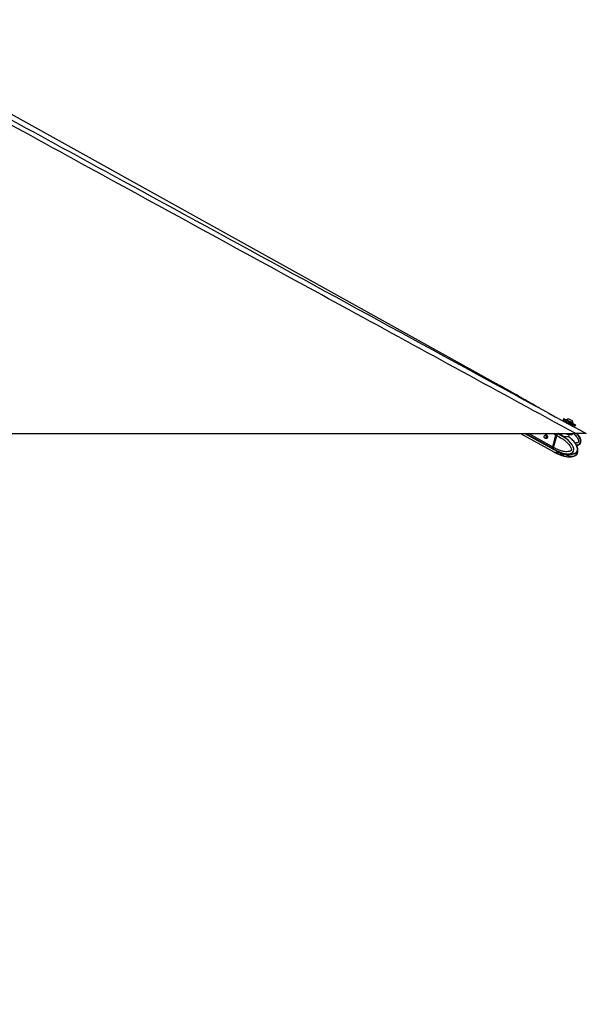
# Paper-space layout '2.5M DUO Surface Plate' of a CAD drawing. Header units: millimetres. Extents: x 20 to 18989, y 40 to 15016.
# Tile 58 of 109: x 10527 to 12075, y 5050 to 7743. Entities that reach past the tile are written whole.
import ezdxf

# ---------------------------------------------------------------- set-up
doc = ezdxf.new("R2010")
doc.units = ezdxf.units.MM
doc.layers.add('COMPONENT_GEOMETRY', color=7, linetype='Continuous')
doc.styles.add('SLDTEXTSTYLE1', font='TXT', dxfattribs={"width": 0.75})
doc.dimstyles.new('SLDDIMSTYLE0', dxfattribs={"dimtxt": 150, "dimasz": 6.604, "dimexe": 0, "dimexo": 0.0625, "dimgap": 37.5, "dimtad": 0, "dimtih": 1, "dimtoh": 1, "dimdec": 0, "dimlfac": 0.5, "dimrnd": 1e-09, "dimzin": 12, "dimdsep": 46, "dimtxsty": 'SLDTEXTSTYLE1', "dimsah": 1, "dimcen": 0.09, "dimadec": 0, "dimazin": 3, "dimtfac": 1, "dimtdec": 0, "dimtofl": 0, "dimtmove": 0, "dimatfit": 3, "dimfxl": 1, "dimfrac": 2, "dimtolj": 1, "dimtzin": 12, "dimarcsym": 0})

# ---------------------------------------------------------------- blocks, each defined once
blk = doc.blocks.new('_D_11')
at = {"layer": 'COMPONENT_GEOMETRY', "color": 7, "ltscale": 2}
for p, q in [((10095.9, 6611), (10095.9, 4483.8)), ((10095.9, 2118.5), (10095.9, 4245.7)), ((7098.8, 2118.5), (10102.3, 2118.5))]:
    blk.add_line(p, q, dxfattribs=at)
for points in [[(10095.9, 6611), (10094.9, 6604.4), (10097, 6604.4)], [(10095.9, 2118.5), (10097, 2125.1), (10094.9, 2125.1)]]:
    blk.add_solid(points, dxfattribs=at)
at = {"layer": 'COMPONENT_GEOMETRY', "color": 7, "ltscale": 2, "insert": (9874.3, 4439), "char_height": 150, "attachment_point": 1, "style": 'SLDTEXTSTYLE1'}
blk.add_mtext('2246', dxfattribs=at)

psp = doc.layouts.new('2.5M DUO Surface Plate')

# ---------------------------------------------------------------- linework, layer by layer
at = {"color": 7, "linetype": 'Continuous', "lineweight": 25, "ltscale": 2}
for p, q in [((12013.61, 6652.71), (12011.94, 6649.63)), ((12018.76, 6644.79), (12017.53, 6642.54)), ((12022.15, 6648.94), (12021.79, 6648.28)), ((12035.97, 6632.48), (12037.21, 6634.76)), ((12036.92, 6646.3), (12036.93, 6646.3)), ((12038.49, 6639.21), (12038.84, 6639.86)), ((12038.81, 6639.88), (12038.84, 6639.86)), ((12044.98, 6631.68), (12046.65, 6634.76)), ((9506.66, 6611), (12046.56, 6611)), ((11895.76, 6611), (11986.48, 6561.17)), ((11907.55, 6611), (11986.51, 6567.84)), ((11968.19, 6606.43), (11963.13, 6606.43)), ((11967.41, 6606.49), (11967.62, 6606.75)), ((11991.8, 6606.91), (11983.04, 6574.87)), ((11992.04, 6606.85), (11983.28, 6574.81)), ((11983.44, 6574.65), (11992.2, 6606.69)), ((11985.68, 6573.44), (11994.44, 6605.46)), ((11992.2, 6606.69), (11994.44, 6605.47)), ((11994.44, 6605.47), (11994.44, 6605.46)), ((11997.52, 6610.07), (11997.39, 6610.13)), ((12007.8, 6611), (12007.57, 6610.16)), ((12007.62, 6610.1), (12007.71, 6610.41)), ((12027.31, 6602.7), (12027.55, 6602.54)), ((12027.46, 6603.26), (12028.89, 6608.51)), ((12037.95, 6610.16), (12038.17, 6611)), ((11963.13, 6598.43), (11968.19, 6598.43)), ((11967.45, 6597.93), (11966.61, 6598.55)), ((11967.77, 6598.43), (11967.94, 6598.31)), ((11985.68, 6573.43), (11983.44, 6574.65)), ((11985.68, 6573.44), (11985.68, 6573.43)), ((12034.26, 6596.76), (12032.68, 6598.09)), ((11984, 6570.06), (11986.12, 6568.9)), ((11986.12, 6568.9), (11986.25, 6568.82)), ((11986.87, 6560.95), (11989.12, 6559.72)), ((11986.91, 6567.62), (11989.15, 6566.4)), ((11989.27, 6559.64), (11996.67, 6555.95)), ((11989.29, 6566.33), (11996.72, 6562.63)), ((11996.64, 6562.71), (11996.5, 6562.71)), ((11997.91, 6556.02), (11996.51, 6555.99)), ((11997.34, 6562.44), (12001.44, 6560.77)), ((11997.34, 6555.71), (12001.44, 6554.04)), ((12000.03, 6556.02), (12005.98, 6556.02)), ((12002.8, 6556.02), (12003.32, 6555.73)), ((12003.33, 6555.73), (12011.81, 6554.12)), ((12004.15, 6559.6), (12005.88, 6559.07)), ((12004.15, 6552.86), (12009.65, 6551.2)), ((12008.94, 6555.75), (12013.04, 6554.07)), ((12013.62, 6552.89), (12011.77, 6551.21)), ((12011.81, 6554.12), (12012.24, 6554.39)), ((12013.71, 6553.01), (12013.62, 6552.89)), ((12044.96, 6557.91), (12045.64, 6558.2)), ((12045.02, 6551.14), (12045.7, 6551.43))]:
    psp.add_line(p, q, dxfattribs=at)
at = {"color": 8, "linetype": 'Continuous', "lineweight": 25, "ltscale": 2}
for p, q in [((11983.61, 6570.28), (11909.1, 6611)), ((11983.04, 6574.87), (11916.94, 6611)), ((11968.16, 6606.45), (11967.62, 6606.75)), ((11991.8, 6606.91), (11984.32, 6611)), ((11997.39, 6610.13), (11995.79, 6611)), ((11998.95, 6611.04), (11997.52, 6610.07)), ((12001.44, 6554.04), (12001.98, 6556.02)), ((12004.86, 6555.44), (12004.15, 6552.86)), ((12009.65, 6551.2), (12010.51, 6554.36)), ((12012.6, 6554.25), (12011.77, 6551.21)), ((12013.62, 6552.89), (12013.77, 6553.42))]:
    psp.add_line(p, q, dxfattribs=at)
at = {"color": 7, "linetype": 'Continuous', "lineweight": 25, "ltscale": 2, "flags": 128}
for points in [[(11829.79, 6747.45), (10927.93, 7248.84), (10038.45, 7743.34)], [(12013.61, 6652.71), (12013.63, 6652.7), (12014.08, 6652.46), (12015.15, 6651.88), (12016.8, 6650.99), (12018.95, 6649.82), (12021.54, 6648.42), (12024.46, 6646.84), (12027.6, 6645.13), (12030.83, 6643.38), (12034.04, 6641.63)], [(12020.36, 6645.03), (12018.71, 6645.93), (12016.29, 6647.25), (12014.35, 6648.31), (12012.94, 6649.08), (12012.14, 6649.52), (12011.95, 6649.63), (12012.41, 6649.38), (12013.48, 6648.81), (12015.12, 6647.92), (12017.28, 6646.75), (12019.87, 6645.34), (12022.79, 6643.76), (12025.92, 6642.06), (12029.16, 6640.3), (12032.36, 6638.56)], [(12020.11, 6645.19), (12020.42, 6645.03), (12021.33, 6644.54), (12022.76, 6643.76), (12024.62, 6642.75), (12026.76, 6641.59), (12029.03, 6640.36), (12031.25, 6639.15), (12033.27, 6638.05), (12034.93, 6637.15), (12036.11, 6636.5), (12036.73, 6636.16), (12036.81, 6636.12)], [(12022.15, 6648.94), (12022.16, 6648.93), (12022.59, 6648.7), (12023.61, 6648.15), (12025.14, 6647.32), (12027.07, 6646.27), (12029.25, 6645.09), (12031.52, 6643.85), (12033.72, 6642.66), (12035.67, 6641.59), (12037.25, 6640.74), (12038.32, 6640.15), (12038.81, 6639.88)], [(12028.58, 6650.83), (12028.78, 6650.73), (12029.57, 6650.3), (12030.85, 6649.61), (12032.42, 6648.76), (12034.03, 6647.88), (12035.46, 6647.1), (12036.47, 6646.55), (12036.92, 6646.3)], [(12032.36, 6638.56), (12035.42, 6636.9), (12038.21, 6635.38), (12040.62, 6634.06), (12042.57, 6633), (12043.97, 6632.23), (12044.78, 6631.79), (12044.96, 6631.69), (12044.51, 6631.93), (12043.44, 6632.51), (12041.79, 6633.4), (12039.63, 6634.57), (12037.26, 6635.85)], [(12034.04, 6641.63), (12037.09, 6639.97), (12039.88, 6638.45), (12042.29, 6637.14), (12044.24, 6636.08), (12045.64, 6635.31), (12046.45, 6634.87), (12046.65, 6634.76)], [(11964.16, 6606.15), (11965.09, 6605.32), (11965.72, 6604.04), (11965.96, 6602.51), (11965.77, 6600.98), (11965.18, 6599.66), (11964.27, 6598.76), (11963.2, 6598.43), (11962.11, 6598.7), (11961.18, 6599.54), (11960.55, 6600.82), (11960.31, 6602.34), (11960.5, 6603.88), (11961.09, 6605.19), (11962, 6606.09), (11963.07, 6606.43), (11964.16, 6606.15)], [(11967.54, 6606.9), (11968.66, 6605.9), (11969.42, 6604.37), (11969.71, 6602.54), (11969.48, 6600.7), (11968.77, 6599.11), (11967.69, 6598.04), (11966.4, 6597.63), (11965.09, 6597.95), (11964.44, 6598.43)], [(11986.25, 6568.82), (11986.25, 6568.82), (11995.51, 6563.93), (12008.41, 6558.92), (12017.89, 6556.73), (12024.82, 6556.16), (12032.27, 6557.07), (12035.36, 6558.25), (12038.72, 6560.76), (12040.23, 6562.98), (12040.7, 6564.13), (12041.27, 6567.18), (12041.03, 6570.51), (12039.55, 6575.28), (12036.77, 6580.41), (12033.4, 6584.93), (12026.83, 6591.8), (12019.67, 6597.63), (12012.15, 6602.61), (11997.52, 6610.07), (11997.52, 6610.07)], [(12016.87, 6610.97), (12019.95, 6610.13), (12023.49, 6609.33), (12026.89, 6608.75), (12030.02, 6608.42), (12032.76, 6608.35), (12035, 6608.53), (12036.66, 6608.97), (12037.67, 6609.65), (12037.95, 6610.16)], [(11983.61, 6570.28), (11985.19, 6568.71), (11986.51, 6567.84)], [(11984, 6570.06), (11985.59, 6568.5), (11986.91, 6567.62)], [(12006.8, 6556.05), (12005.73, 6556.3), (12005.65, 6556.32)], [(12009.23, 6555.9), (12008.64, 6555.86), (12008.53, 6555.86)]]:
    psp.add_lwpolyline(points, dxfattribs=at)
at = {"color": 8, "linetype": 'Continuous', "lineweight": 25, "ltscale": 2, "flags": 128}
for points in [[(12037.21, 6634.76), (12037.21, 6634.76), (12036.89, 6634.94), (12035.97, 6635.44), (12034.5, 6636.24), (12032.59, 6637.28), (12030.37, 6638.49), (12027.98, 6639.79), (12025.59, 6641.09), (12023.37, 6642.3), (12021.46, 6643.33), (12019.99, 6644.13), (12019.07, 6644.62), (12018.76, 6644.79), (12018.76, 6644.79)], [(11992.04, 6606.85), (11992.04, 6606.85), (11992.05, 6606.81), (11992.08, 6606.78), (11992.13, 6606.74), (11992.2, 6606.69)], [(11983.28, 6574.81), (11983.28, 6574.81), (11983.29, 6574.77), (11983.32, 6574.74), (11983.37, 6574.7), (11983.44, 6574.65)], [(11986.25, 6568.82), (11987.84, 6567.27), (11989.29, 6566.32)]]:
    psp.add_lwpolyline(points, dxfattribs=at)
at = {"color": 7, "linetype": 'Continuous', "lineweight": 25, "ltscale": 4}
for centre, radius, start, end in [((12028.22, 6640.21), 10.63, 88.02199, 124.81956), ((12028.22, 6640.21), 10.63, 358.14284, 34.94041), ((11966.31, 6604.59), 2.62, 61.94978, 135.55244), ((12000.29, 6604.58), 8.8, 132.52159, 164.65588), ((11987.93, 6573.14), 5.19, 160.50702, 213.46928), ((11988.33, 6572.92), 5.19, 160.51256, 213.47203), ((11991.79, 6572.37), 12.39, 244.61, 301.34527), ((11992.19, 6572.17), 12.41, 244.63306, 301.59687)]:
    psp.add_arc(centre, radius, start, end, dxfattribs=at)
at = {"color": 8, "linetype": 'Continuous', "lineweight": 25, "ltscale": 4}
for centre, radius, start, end in [((12000.61, 6604.41), 8.72, 130.7107, 164.78438), ((11994.47, 6571.09), 12.57, 244.78874, 303.68054)]:
    psp.add_arc(centre, radius, start, end, dxfattribs=at)
at = {"color": 7, "linetype": 'Continuous', "lineweight": 25, "ltscale": 2}
for points, knots in [([(12046.56, 6611), (11839.99, 6723.87), (11435.09, 6945.1), (10925.67, 7223.73), (10518.34, 7446.95), (10240.36, 7599.64), (10067.64, 7695.35), (9999, 7733.39)], [0, 0, 0, 0, 0.3022185, 0.5923722, 0.7456384, 0.8989046, 1, 1, 1, 1]), ([(10859.47, 7274.96), (11174.11, 7103.11), (11579.45, 6881.72), (11984.64, 6660.5), (12075.31, 6611)], [0, 0, 0, 0, 0.7762256, 1, 1, 1, 1]), ([(11948.38, 6680.3), (11944.87, 6682.28), (11937.41, 6686.5), (11925.94, 6693.02), (11914, 6699.82), (11902.07, 6706.62), (11890.13, 6713.42), (11878.18, 6720.22), (11866.19, 6727.01), (11854.15, 6733.81), (11842.07, 6740.61), (11833.87, 6745.18), (11829.79, 6747.45)], [0, 0, 0, 0, 0.0927635, 0.1976482, 0.3015101, 0.4043514, 0.5061733, 0.6069767, 0.7067619, 0.8055283, 0.903275, 1, 1, 1, 1]), ([(12019.02, 6645.08), (12018.97, 6645.05), (12018.83, 6644.94), (12018.67, 6644.67), (12018.65, 6644.43), (12018.63, 6644.31)], [0, 0, 0, 0, 0.1924441, 0.5990749, 1, 1, 1, 1]), ([(12019.37, 6645.27), (12019.3, 6645.25), (12019.16, 6645.21), (12019.06, 6645.12), (12019.02, 6645.08)], [0, 0, 0, 0, 0.56716088, 1, 1, 1, 1]), ([(12037.2, 6634.78), (12037.23, 6634.84), (12037.32, 6635), (12037.34, 6635.28), (12037.29, 6635.54), (12037.21, 6635.72), (12037.15, 6635.8), (12037.14, 6635.83)], [0, 0, 0, 0, 0.2009268, 0.489391, 0.7247876, 0.9238363, 1, 1, 1, 1]), ([(11994.44, 6605.46), (11999.19, 6603.1), (12006.39, 6599.52), (12015.55, 6593.15), (12022.22, 6587.61), (12027.38, 6582.08), (12031.16, 6577.03), (12033.34, 6573.12), (12034.48, 6569.84), (12034.74, 6567.7), (12034.56, 6566.61), (12034.19, 6565.75), (12033.24, 6564.49), (12031.36, 6563.26), (12027.59, 6561.88), (12022.39, 6561.38), (12015.07, 6561.99), (12005.81, 6564.14), (11995.66, 6567.99), (11988.7, 6571.79), (11985.68, 6573.44)], [0, 0, 0, 0, 0.1477645, 0.2238752, 0.300065, 0.3758847, 0.41554, 0.4550224, 0.4812139, 0.4934599, 0.5016448, 0.5050808, 0.5153693, 0.5407823, 0.566036, 0.6304857, 0.6928147, 0.7808373, 0.9049654, 1, 1, 1, 1]), ([(11994.66, 6611), (11994.54, 6610.9), (11993.95, 6610.41), (11993.04, 6609.24), (11992.34, 6607.87), (11992.1, 6607.05), (11992.04, 6606.85)], [0, 0, 0, 0, 0.1024417, 0.4867183, 0.8722006, 1, 1, 1, 1]), ([(11994.44, 6605.47), (11994.65, 6606.1), (11995.06, 6607.38), (11996.14, 6608.97), (11996.97, 6609.8), (11997.37, 6610.11), (11997.39, 6610.13)], [0, 0, 0, 0, 0.3503134, 0.7006172, 0.9859232, 1, 1, 1, 1]), ([(12027.47, 6602.59), (12027.66, 6602.42), (12028.08, 6602.06), (12027.28, 6601.94), (12025.74, 6601.9), (12023.75, 6601.9), (12021.37, 6601.93), (12017.76, 6602.09), (12013.98, 6602.53), (12010.57, 6603.51), (12008.12, 6605.1), (12006.7, 6607.08), (12006.4, 6609.12), (12006.66, 6610.63), (12007.36, 6610.98), (12007.39, 6610.99)], [0, 0, 0, 0, 0.08189371, 0.17290465, 0.26251497, 0.28822318, 0.37242102, 0.45785847, 0.54889199, 0.64239508, 0.72909673, 0.81118105, 0.89952111, 0.99620429, 1, 1, 1, 1]), ([(12032.83, 6598.23), (12032.6, 6598.43), (12030.87, 6600.03), (12029, 6601.33), (12027.38, 6602.47)], [0, 0, 0, 0, 0.1290892, 1, 1, 1, 1]), ([(12027.59, 6602.5), (12027.6, 6602.5), (12027.62, 6602.47), (12027.51, 6602.59), (12027.37, 6602.97), (12027.46, 6603.19), (12027.49, 6603.26)], [0, 0, 0, 0, 0.1261002, 0.5170546, 0.8511024, 1, 1, 1, 1]), ([(12075.31, 6611), (12075.25, 6611), (12075.12, 6611), (12074, 6611), (12072.29, 6611), (12070.22, 6611), (12067.52, 6611), (12063.45, 6611), (12058.18, 6611), (12052.12, 6611), (12048.41, 6611), (12046.56, 6611)], [0, 0, 0, 0, 0.126568, 0.2528593, 0.3397622, 0.4265658, 0.5139802, 0.6014078, 0.7600107, 0.8798934, 1, 1, 1, 1]), ([(12048.9, 6578.94), (12049.36, 6579.01), (12050.83, 6579.24), (12053.34, 6580.07), (12056.12, 6581.46), (12058.29, 6583.33), (12059.8, 6585.46), (12060.86, 6588.36), (12060.95, 6591.61), (12060.3, 6594.99), (12059.15, 6598.3), (12057.19, 6602.17), (12054.37, 6606.54), (12051.96, 6609.44), (12050.67, 6611)], [0, 0, 0, 0, 0.0333766, 0.1074088, 0.1901173, 0.255904, 0.3118753, 0.3771477, 0.4752296, 0.5421156, 0.6250838, 0.7278435, 0.8539791, 1, 1, 1, 1]), ([(11983.28, 6574.81), (11983.21, 6574.49), (11983.01, 6573.56), (11982.92, 6572.57), (11983.1, 6572.06), (11983.1, 6572.05)], [0, 0, 0, 0, 0.3380413, 0.9828362, 1, 1, 1, 1]), ([(11983.1, 6572.05), (11983.23, 6571.52), (11983.4, 6570.81), (11983.8, 6570.28), (11983.91, 6570.14)], [0, 0, 0, 0, 0.7406852, 1, 1, 1, 1]), ([(11985.68, 6573.43), (11985.55, 6572.8), (11985.27, 6571.56), (11985.49, 6570.01), (11985.88, 6569.22), (11986.11, 6568.92), (11986.12, 6568.9)], [0, 0, 0, 0, 0.3502843, 0.7005727, 0.9859325, 1, 1, 1, 1]), ([(12045.65, 6558.2), (12045.83, 6558.29), (12046.74, 6558.72), (12048.09, 6559.77), (12049.53, 6561.23), (12050.65, 6562.82), (12051.42, 6564.68), (12051.85, 6566.78), (12051.91, 6569.08), (12051.61, 6571.49), (12050.98, 6573.86), (12049.99, 6576.69), (12048.53, 6579.94), (12046.45, 6583.51), (12043.98, 6586.94), (12041.08, 6590.31), (12037.88, 6593.61), (12035.57, 6595.75), (12034.41, 6596.84)], [0, 0, 0, 0, 0.0139053, 0.0674371, 0.1047812, 0.1414834, 0.1795921, 0.2203932, 0.2633491, 0.3100232, 0.3589516, 0.4063756, 0.4909596, 0.5778392, 0.6702197, 0.7709023, 0.8839206, 1, 1, 1, 1]), ([(11996.48, 6562.74), (11996.47, 6562.75), (11996.43, 6562.78), (11996.7, 6562.7), (11997.13, 6562.53), (11997.34, 6562.44)], [0, 0, 0, 0, 0.1500219, 0.5837544, 1, 1, 1, 1]), ([(11997.34, 6555.71), (11997.13, 6555.8), (11996.8, 6555.94), (11996.67, 6555.98), (11996.63, 6555.99)], [0, 0, 0, 0, 0.6478539, 1, 1, 1, 1]), ([(11997.91, 6556.02), (11998.03, 6556.05), (11998.27, 6556.1), (11998.99, 6556.11), (11999.63, 6556.07), (11999.99, 6556.03), (12000.03, 6556.02)], [0, 0, 0, 0, 0.3187171, 0.6376253, 0.9546667, 1, 1, 1, 1]), ([(12001.44, 6560.77), (12001.67, 6560.68), (12002.14, 6560.49), (12003.01, 6560.1), (12003.69, 6559.8), (12004.06, 6559.63), (12004.15, 6559.6)], [0, 0, 0, 0, 0.2994506, 0.5987853, 0.9021339, 1, 1, 1, 1]), ([(12004.15, 6552.86), (12003.85, 6552.99), (12003.25, 6553.26), (12002.33, 6553.67), (12001.74, 6553.92), (12001.48, 6554.02), (12001.44, 6554.04)], [0, 0, 0, 0, 0.3195437, 0.6396089, 0.9470866, 1, 1, 1, 1]), ([(12005.78, 6552.26), (12007.06, 6551.81), (12009.82, 6550.84), (12014.39, 6549.61), (12019.16, 6548.6), (12023.99, 6547.94), (12028.85, 6547.66), (12033.8, 6547.84), (12038.87, 6548.76), (12042.64, 6549.75), (12044.59, 6550.94), (12044.99, 6551.19)], [0, 0, 0, 0, 0.109768, 0.2362958, 0.3702309, 0.4880768, 0.6092329, 0.7394622, 0.8509963, 0.9693066, 1, 1, 1, 1]), ([(12005.85, 6558.97), (12007.12, 6558.52), (12009.87, 6557.56), (12014.43, 6556.35), (12019.18, 6555.36), (12023.98, 6554.71), (12028.81, 6554.44), (12033.73, 6554.62), (12038.8, 6555.53), (12042.57, 6556.52), (12044.52, 6557.71), (12044.93, 6557.95)], [0, 0, 0, 0, 0.1092963, 0.236173, 0.3700825, 0.4876471, 0.6083353, 0.7382745, 0.8500971, 0.9690255, 1, 1, 1, 1]), ([(12005.98, 6556.02), (12006.35, 6556.04), (12007.07, 6556.1), (12008.14, 6556.02), (12008.68, 6555.84), (12008.94, 6555.75)], [0, 0, 0, 0, 0.3375493, 0.6755784, 1, 1, 1, 1]), ([(12011.77, 6551.21), (12011.64, 6551.16), (12011.39, 6551.06), (12010.64, 6551.05), (12009.99, 6551.15), (12009.65, 6551.2)], [0, 0, 0, 0, 0.322236, 0.6444218, 1, 1, 1, 1]), ([(12013.04, 6554.07), (12013.23, 6553.97), (12013.61, 6553.79), (12013.83, 6553.45), (12013.77, 6553.24), (12013.74, 6553.16)], [0, 0, 0, 0, 0.3831997, 0.7662688, 1, 1, 1, 1]), ([(12045.7, 6551.43), (12045.87, 6551.51), (12046.75, 6551.93), (12048.08, 6552.97), (12049.52, 6554.43), (12050.65, 6556.02), (12051.42, 6557.87), (12051.86, 6559.97), (12051.9, 6562.26), (12051.74, 6564.02), (12051.49, 6564.95), (12051.44, 6565.12)], [0, 0, 0, 0, 0.0394368, 0.207286, 0.3243849, 0.4394482, 0.5589955, 0.6869124, 0.8216065, 0.9679869, 1, 1, 1, 1])]:
    psp.add_open_spline(points, degree=3, knots=knots, dxfattribs=at)
at = {"color": 8, "linetype": 'Continuous', "lineweight": 25, "ltscale": 2}
for points, knots in [([(10019.23, 7734.53), (10089.38, 7696.11), (10264.82, 7600.02), (10544.71, 7446.96), (10754.55, 7332.3), (10859.47, 7274.96)], [0, 0, 0, 0, 0.2498695, 0.6249343, 1, 1, 1, 1]), ([(12007.66, 6610.07), (12007.59, 6609.94), (12007.24, 6609.27), (12007.62, 6607.71), (12008.79, 6605.84), (12011.08, 6604.35), (12014.27, 6603.5), (12017.83, 6603.19), (12021.24, 6603.13), (12023.49, 6603.13), (12025.4, 6603.13), (12026.81, 6603.15), (12027.57, 6603.12), (12027.42, 6603.26), (12027.41, 6603.27)], [0, 0, 0, 0, 0.0243394, 0.1285091, 0.2240495, 0.3242168, 0.4329741, 0.5404085, 0.6423889, 0.7434662, 0.7743623, 0.8819526, 0.9905538, 1, 1, 1, 1]), ([(12040.74, 6611), (12043.13, 6608.61), (12046.8, 6604.95), (12050.98, 6599.34), (12053.29, 6595.1), (12054.32, 6591.66), (12054.34, 6589.5), (12053.94, 6588.46), (12053.33, 6587.67), (12051.87, 6586.58), (12049.19, 6585.74), (12046.68, 6585.23), (12045.3, 6585.3), (12045.08, 6585.31)], [0, 0, 0, 0, 0.275061, 0.4224269, 0.5691507, 0.6664831, 0.7119922, 0.7424085, 0.7551756, 0.7934146, 0.8878621, 0.9817045, 1, 1, 1, 1]), ([(12048.29, 6580.2), (12048.94, 6580.29), (12051.32, 6580.59), (12054.57, 6581.85), (12057.11, 6583.85), (12058.64, 6585.85), (12059.64, 6588.33), (12059.75, 6592.27), (12058.4, 6597.06), (12055.57, 6602.25), (12052.07, 6607.05), (12049.36, 6609.76), (12048.13, 6611)], [0, 0, 0, 0, 0.0481193, 0.1753146, 0.2496131, 0.2819136, 0.3590309, 0.4405425, 0.5659571, 0.7186851, 0.8720099, 1, 1, 1, 1]), ([(12045.64, 6558.2), (12045.68, 6558.22), (12046.83, 6558.7), (12048.53, 6560.17), (12050.09, 6562.46), (12050.98, 6564.64), (12051.46, 6567.23), (12051.23, 6571.15), (12050, 6575.7), (12047.79, 6580.48), (12044.75, 6585.44), (12041.02, 6590.18), (12037.45, 6594.17), (12035.08, 6596.09), (12034.26, 6596.76)], [0, 0, 0, 0, 0.0029611, 0.0985837, 0.1544379, 0.1787183, 0.236696, 0.2979725, 0.392257, 0.5056893, 0.6222973, 0.7711011, 0.9200354, 1, 1, 1, 1]), ([(12011.93, 6557.07), (12015.41, 6555.3), (12021.46, 6552.21), (12029.75, 6549.91), (12036.63, 6549.21), (12041.56, 6549.56), (12044.35, 6550.83), (12045.02, 6551.14)], [0, 0, 0, 0, 0.3277757, 0.5712304, 0.7476052, 0.9390862, 1, 1, 1, 1]), ([(12050.32, 6562.47), (12050.33, 6562.45), (12050.47, 6561.9), (12050.47, 6560.9), (12050.3, 6559.82), (12049.95, 6558.96), (12049.06, 6557.7), (12047.34, 6556.48), (12043.94, 6555.12), (12040.08, 6554.62), (12037.04, 6554.97), (12035.94, 6555.1)], [0, 0, 0, 0, 0.003375, 0.069183, 0.1131629, 0.1316302, 0.1869252, 0.3234963, 0.4592018, 0.8055491, 1, 1, 1, 1])]:
    psp.add_open_spline(points, degree=3, knots=knots, dxfattribs=at)

# ---------------------------------------------------------------- dimensions: what is measured, and where the dimension line sits
at = {"layer": 'COMPONENT_GEOMETRY', "color": 7, "ltscale": 2}
dim = psp.add_linear_dim(base=(10095.94, 6611), p1=(7096.29, 2118.49), p2=(12075.31, 6611), angle=90, dimstyle='SLDDIMSTYLE0', dxfattribs=at)
dim.commit()
dim.dimension.update_dxf_attribs({"geometry": '_D_11', "text_midpoint": (10095.94, 4364.75), "dimtype": 160})

doc.saveas('drawing.dxf')
